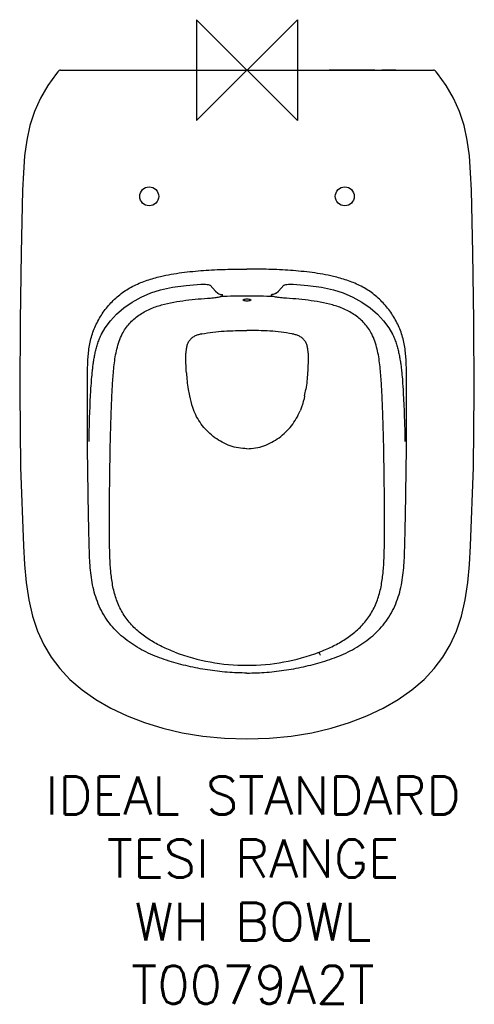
# Model space of a CAD drawing. Header units: millimetres. Extents: x -180 to 180, y -740 to 40.
import ezdxf

# ---------------------------------------------------------------- set-up
doc = ezdxf.new("R2010")
doc.units = ezdxf.units.MM
doc.header["$LTSCALE"] = 54.820741
for name, color, linetype in [('DETAIL', 2, 'CONTINUOUS'), ('ORIGIN', 6, 'CONTINUOUS'), ('Text', 7, 'CONTINUOUS')]:
    doc.layers.add(name, color=color, linetype=linetype)
doc.styles.add('Fastrack', font='simplex.shx')

# ---------------------------------------------------------------- blocks, each defined once
blk = doc.blocks.new('ORIGIN')
at = {"layer": 'ORIGIN'}
blk.add_lwpolyline([(-20, 20), (-20, -20), (20, 20), (20, -20)], close=True, dxfattribs=at)

msp = doc.modelspace()

# ---------------------------------------------------------------- linework, layer by layer
at = {"layer": 'DETAIL'}
for p, q in [((-147.96, 0), (-148.46, -0.06)), ((-147.96, 0), (147.96, 0)), ((101.29, 0), (65, 0)), ((118, 0), (107, 0)), ((-149.9, -1.2), (-149.5, -0.72)), ((-149.33, -0.54), (-149.5, -0.72)), ((-149.5, -0.72), (-149.5, -0.72)), ((-148.93, -0.25), (-149.33, -0.54)), ((-148.46, -0.06), (-148.93, -0.25)), ((149.33, -0.54), (148.93, -0.25)), ((149.5, -0.72), (149.33, -0.54)), ((149.5, -0.72), (149.5, -0.72)), ((149.72, -0.99), (149.5, -0.72)), ((149.9, -1.2), (149.5, -0.72)), ((-29.29, -170.49), (-29.27, -170.51)), ((27.2, -172.8), (29.32, -170.48)), ((23.13, -176.68), (23.13, -176.68)), ((-123, -243.2), (-122.85, -241.5)), ((-122.85, -241.5), (-122.68, -239.78)), ((122.49, -238), (122.67, -239.74)), ((122.67, -239.74), (122.84, -241.45)), ((122.84, -241.45), (123, -243.15)), ((-123.5, -249.84), (-123.39, -248.21)), ((-123.39, -248.21), (-123.27, -246.56)), ((-123.27, -246.56), (-123.14, -244.89)), ((-123.14, -244.89), (-123, -243.2)), ((123, -243.15), (123.14, -244.84)), ((123.14, -244.84), (123.27, -246.51)), ((123.27, -246.51), (123.39, -248.16)), ((123.39, -248.16), (123.55, -250.6)), ((-123.96, -257.76), (-123.8, -254.65)), ((-123.8, -254.65), (-123.66, -252.26)), ((-123.66, -252.26), (-123.5, -249.84)), ((123.55, -250.6), (123.7, -253)), ((123.7, -253), (123.88, -256.15)), ((123.88, -256.15), (124.12, -260.74)), ((-124.39, -266.65), (-124.19, -262.3)), ((-124.19, -262.3), (-123.96, -257.76)), ((124.12, -260.74), (124.33, -265.16)), ((124.33, -265.16), (124.54, -270.01)), ((-124.73, -275.19), (-124.59, -271.41)), ((-124.59, -271.41), (-124.39, -266.65)), ((124.54, -270.01), (124.71, -274.51)), ((-124.94, -282.05), (-124.84, -278.73)), ((-124.84, -278.73), (-124.73, -275.19)), ((124.71, -274.51), (124.82, -278.09)), ((124.82, -278.09), (124.92, -281.44)), ((-125.09, -290.36), (-125.06, -288.11)), ((-125.06, -288.11), (-125.01, -285.18)), ((-125.01, -285.18), (-124.94, -282.05)), ((124.92, -281.44), (125, -284.6)), ((125, -284.6), (125.05, -287.56)), ((125.05, -287.56), (125.08, -289.85)), ((-125.11, -292.4), (-125.09, -290.36)), ((-125.11, -293.71), (-125.11, -292.4)), ((-125.11, -294.36), (-125.11, -293.71)), ((125.08, -289.85), (125.1, -291.96)), ((125.1, -291.96), (125.11, -293.4)), ((125.11, -293.4), (125.11, -294.09)), ((125.11, -294.09), (125.11, -294.36))]:
    msp.add_line(p, q, dxfattribs=at)
for points in [[(148.93, -0.25), (148.46, -0.06), (147.96, 0)], [(-149.9, -1.2), (-151.09, -2.67), (-158, -12.21), (-163.79, -22.2), (-168.44, -32.68), (-172.03, -43.73), (-174.62, -55.45), (-176.25, -67.92), (-177.2, -81.23), (-177.84, -95.06)], [(177.84, -95.06), (177.2, -81.23), (176.25, -67.92), (174.62, -55.45), (172.03, -43.73), (168.44, -32.68), (163.79, -22.2), (158, -12.21), (151.09, -2.67), (149.9, -1.2)], [(-177.84, -95.06), (-179.1, -144.8), (-179.88, -198.25), (-180.18, -254.88), (-179.63, -314.63), (-177.24, -377.07)], [(177.24, -377.07), (179.63, -314.63), (180.18, -254.88), (179.88, -198.25), (179.1, -144.8), (177.84, -95.06)], [(-68.53, -174.04), (-59.14, -172.01), (-48.16, -170.54), (-36.58, -169.53)], [(-36.58, -169.53), (-35.64, -169.49), (-34.16, -169.5), (-32.79, -169.6), (-31.63, -169.77), (-30.73, -169.97), (-30.04, -170.18), (-29.55, -170.37), (-29.29, -170.49)], [(-29.32, -170.48), (-27.2, -172.8), (-24.99, -175.01), (-23.13, -176.68)], [(29.29, -170.49), (29.27, -170.51), (29.3, -170.49), (29.55, -170.37)], [(29.55, -170.37), (30.04, -170.18), (30.73, -169.97), (31.64, -169.77), (32.79, -169.6), (34.16, -169.5), (35.64, -169.49), (36.58, -169.53)], [(36.58, -169.53), (48.16, -170.54), (59.14, -172.01), (68.53, -174.04)], [(-115.33, -209.32), (-112.4, -204.16), (-108.31, -198.68), (-103.32, -193.41), (-97.54, -188.46), (-91.07, -183.9), (-83.94, -179.89), (-76.24, -176.54), (-68.53, -174.04)], [(23.13, -176.68), (24.99, -175.01), (27.2, -172.8)], [(68.53, -174.04), (76.24, -176.54), (83.94, -179.89), (91.07, -183.9), (97.54, -188.46), (103.32, -193.41), (108.31, -198.68), (112.41, -204.16), (115.33, -209.32)], [(-122.68, -239.78), (-122.5, -238.04), (-122.4, -237.17), (-122.29, -236.3), (-122.19, -235.42), (-122.07, -234.53), (-121.96, -233.64), (-121.83, -232.75), (-121.7, -231.86), (-121.57, -230.96), (-121.43, -230.06), (-121.28, -229.16), (-121.12, -228.25), (-120.96, -227.34), (-120.79, -226.43), (-120.61, -225.51), (-120.42, -224.59), (-120.23, -223.67), (-120.02, -222.75), (-119.8, -221.83), (-119.57, -220.9), (-119.33, -219.97), (-119.07, -219.04), (-118.8, -218.12), (-118.52, -217.19), (-118.21, -216.26), (-117.89, -215.33), (-117.56, -214.41), (-117.2, -213.49), (-116.83, -212.57), (-116.43, -211.65), (-116.02, -210.74), (-115.59, -209.83), (-115.33, -209.32)], [(115.33, -209.32), (115.59, -209.83), (116.02, -210.73), (116.43, -211.65), (116.82, -212.56), (117.2, -213.48), (117.55, -214.4), (117.89, -215.32), (118.21, -216.25), (118.51, -217.18), (118.8, -218.1), (119.07, -219.03), (119.33, -219.96), (119.57, -220.88), (119.8, -221.81), (120.02, -222.73), (120.22, -223.65), (120.42, -224.57), (120.61, -225.49), (120.79, -226.4), (120.96, -227.31), (121.12, -228.22), (121.27, -229.13), (121.42, -230.03), (121.56, -230.93), (121.7, -231.83), (121.83, -232.72), (121.95, -233.61), (122.07, -234.5), (122.18, -235.38), (122.29, -236.26), (122.39, -237.13), (122.49, -238)], [(-177.24, -377.07), (-176.29, -391.64), (-175.02, -406.01), (-173.06, -419.76), (-170.09, -432.67), (-166.07, -444.59), (-161.1, -455.43), (-155.3, -465.2), (-148.48, -474.29), (-140.31, -482.97), (-130.71, -491.18), (-119.84, -498.76), (-107.87, -505.59), (-95, -511.66), (-81.31, -516.96), (-66.76, -521.46), (-51.33, -525.07), (-35, -527.76), (-17.74, -529.45), (0, -530.03)], [(0, -530.03), (17.74, -529.45), (35.01, -527.76), (51.33, -525.07), (66.77, -521.46), (81.32, -516.96), (95, -511.66), (107.88, -505.59), (119.84, -498.76), (130.71, -491.18), (140.31, -482.96), (148.48, -474.29), (155.3, -465.2), (161.1, -455.43), (166.07, -444.59), (170.09, -432.67), (173.06, -419.76), (175.02, -406.01), (176.29, -391.64), (177.24, -377.07)]]:
    msp.add_lwpolyline(points, dxfattribs=at)
for centre in [(-77.5, -100), (77.5, -100)]:
    msp.add_circle(centre, 7.5, dxfattribs=at)
for centre, radius, start, end in [((-0.07, -662.63), 483.63, 89.9913, 92.48514), ((0.07, -662.63), 483.63, 87.51486, 90.0087), ((53.21, -237.35), 101.07, 188.88296, 191.88748), ((-53.21, -237.35), 101.07, 348.11252, 351.11704), ((0.09, -309.97), 161.68, 249.25397, 269.96793), ((-0.09, -309.97), 161.68, 270.03207, 290.74603)]:
    msp.add_arc(centre, radius, start, end, dxfattribs=at)
for points, knots in [([(-126.29, -310), (-126.4, -302.69), (-126.48, -291.73), (-126.53, -277.11), (-126.56, -266.14), (-126.55, -257), (-126.54, -249.69), (-126.51, -242.38), (-126.36, -233.25), (-125.77, -224.12), (-124.66, -216.9), (-123.42, -211.55), (-121.72, -206.34), (-119.55, -201.3), (-116.94, -196.47), (-113.97, -191.86), (-110.65, -187.49), (-106.98, -183.41), (-102.99, -179.64), (-98.7, -176.23), (-94.12, -173.2), (-89.31, -170.57), (-84.3, -168.33), (-77.44, -165.8), (-72.14, -164.33), (-68.59, -163.49)], [0, 0, 0, 0, 0.125032, 0.187547, 0.250062, 0.312577, 0.343834, 0.375091, 0.4376, 0.500078, 0.531314, 0.562547, 0.593786, 0.625029, 0.656275, 0.687523, 0.718766, 0.750009, 0.781253, 0.812499, 0.843748, 0.874999, 0.906252, 0.937506, 1, 1, 1, 1]), ([(-68.59, -163.49), (-62.99, -162.18), (-51.64, -160.23), (-34.48, -158.56), (-17.25, -157.75), (-5.75, -157.62), (0, -157.62)], [0, 0, 0, 0, 0.249945, 0.499946, 0.749968, 1, 1, 1, 1]), ([(68.59, -163.49), (62.99, -162.18), (51.64, -160.23), (34.48, -158.56), (17.25, -157.75), (5.75, -157.62), (0, -157.62)], [0, 0, 0, 0, 0.249945, 0.499946, 0.749968, 1, 1, 1, 1]), ([(126.29, -310), (126.4, -302.69), (126.48, -291.73), (126.53, -277.11), (126.56, -266.14), (126.55, -257), (126.54, -249.69), (126.51, -242.38), (126.36, -233.25), (125.77, -224.12), (124.66, -216.9), (123.42, -211.55), (121.72, -206.34), (119.55, -201.3), (116.94, -196.47), (113.97, -191.86), (110.65, -187.49), (106.98, -183.41), (102.99, -179.64), (98.7, -176.23), (94.12, -173.2), (89.31, -170.57), (84.3, -168.33), (77.44, -165.8), (72.14, -164.33), (68.59, -163.49)], [0, 0, 0, 0, 0.125032, 0.187547, 0.250062, 0.312577, 0.343834, 0.375091, 0.4376, 0.500078, 0.531314, 0.562547, 0.593786, 0.625029, 0.656275, 0.687523, 0.718766, 0.750009, 0.781253, 0.812499, 0.843748, 0.874999, 0.906252, 0.937506, 1, 1, 1, 1]), ([(-28.88, -180.58), (-27.41, -180.49), (-25.3, -180.29), (-22.69, -179.86), (-21.55, -179.6), (-21.04, -179.46)], [0, 0, 0, 0, 0.557859, 0.80057, 1, 1, 1, 1]), ([(-23.13, -176.68), (-22.67, -177.07), (-21.56, -177.67), (-20.32, -177.78), (-19.7, -177.72)], [0, 0, 0, 0, 0.496058, 1, 1, 1, 1]), ([(-21.04, -179.46), (-20.86, -179.4), (-20.52, -179.29), (-20.07, -179.09), (-19.73, -178.89), (-19.49, -178.67), (-19.36, -178.43), (-19.37, -178.17), (-19.49, -177.93), (-19.63, -177.79), (-19.7, -177.72)], [0, 0, 0, 0, 0.20634, 0.378835, 0.518349, 0.628357, 0.716851, 0.798136, 0.888812, 1, 1, 1, 1]), ([(21.04, -179.46), (20.86, -179.4), (20.52, -179.29), (20.07, -179.09), (19.73, -178.89), (19.49, -178.67), (19.36, -178.43), (19.37, -178.17), (19.49, -177.93), (19.63, -177.79), (19.7, -177.72)], [0, 0, 0, 0, 0.20634, 0.378835, 0.518349, 0.628357, 0.716851, 0.798136, 0.888812, 1, 1, 1, 1]), ([(23.13, -176.68), (22.67, -177.07), (21.56, -177.67), (20.32, -177.78), (19.7, -177.72)], [0, 0, 0, 0, 0.496058, 1, 1, 1, 1]), ([(28.89, -180.58), (27.41, -180.49), (25.3, -180.29), (22.69, -179.86), (21.55, -179.6), (21.04, -179.46)], [0, 0, 0, 0, 0.557859, 0.80057, 1, 1, 1, 1]), ([(-98.83, -209.02), (-97.32, -206.07), (-93.53, -200.51), (-85.95, -193.92), (-77.17, -189.09), (-70.86, -186.92), (-67.66, -186.03)], [0, 0, 0, 0, 0.249787, 0.499682, 0.74976, 1, 1, 1, 1]), ([(-67.66, -186.03), (-64.51, -185.16), (-58.12, -183.74), (-48.42, -182.29), (-38.67, -181.28), (-32.15, -180.78), (-28.88, -180.58)], [0, 0, 0, 0, 0.249954, 0.499953, 0.749974, 1, 1, 1, 1]), ([(-3, -182.15), (-3, -182.1), (-2.96, -181.98), (-2.81, -181.84), (-2.58, -181.71), (-2.25, -181.58), (-1.83, -181.47), (-1.07, -181.34), (-0.44, -181.3), (0, -181.3)], [0, 0, 0, 0, 0.045953, 0.105157, 0.185399, 0.291249, 0.426058, 0.591793, 1, 1, 1, 1]), ([(0, -182.99), (-0.44, -182.99), (-1.07, -182.96), (-1.83, -182.83), (-2.25, -182.71), (-2.58, -182.59), (-2.81, -182.45), (-2.96, -182.31), (-3, -182.2), (-3, -182.15)], [0, 0, 0, 0, 0.408342, 0.574064, 0.708839, 0.814658, 0.894877, 0.954055, 1, 1, 1, 1]), ([(0, -181.3), (0.44, -181.3), (1.07, -181.34), (1.83, -181.47), (2.25, -181.58), (2.58, -181.71), (2.81, -181.84), (2.96, -181.98), (3, -182.1), (3, -182.15)], [0, 0, 0, 0, 0.408219, 0.573955, 0.708765, 0.814612, 0.894849, 0.954048, 1, 1, 1, 1]), ([(3, -182.15), (3, -182.2), (2.96, -182.31), (2.81, -182.45), (2.58, -182.59), (2.25, -182.71), (1.83, -182.83), (1.07, -182.96), (0.44, -182.99), (0, -182.99)], [0, 0, 0, 0, 0.045948, 0.105135, 0.185366, 0.291197, 0.425985, 0.591712, 1, 1, 1, 1]), ([(67.66, -186.03), (64.51, -185.16), (58.12, -183.74), (48.42, -182.29), (38.67, -181.28), (32.15, -180.78), (28.89, -180.58)], [0, 0, 0, 0, 0.249954, 0.499953, 0.749974, 1, 1, 1, 1]), ([(98.83, -209.02), (97.32, -206.07), (93.53, -200.51), (85.95, -193.92), (77.17, -189.09), (70.86, -186.92), (67.66, -186.03)], [0, 0, 0, 0, 0.249787, 0.499682, 0.74976, 1, 1, 1, 1]), ([(-115.33, -209.32), (-115.33, -209.32), (-115.35, -209.31), (-115.38, -209.31), (-115.43, -209.28), (-115.46, -209.27), (-115.48, -209.26)], [0, 0, 0, 0, 0.066121, 0.254027, 0.565327, 1, 1, 1, 1]), ([(-108.59, -309.96), (-108.46, -301.46), (-108.19, -288.71), (-107.64, -271.72), (-107.12, -258.98), (-106.48, -246.25), (-105.6, -235.66), (-104.46, -227.23), (-103.22, -220.97), (-101.45, -214.84), (-99.8, -210.91), (-98.83, -209.02)], [0, 0, 0, 0, 0.250033, 0.375044, 0.500053, 0.625058, 0.750054, 0.812555, 0.875049, 0.937533, 1, 1, 1, 1]), ([(-35.76, -208.98), (-36.66, -209.16), (-38.45, -209.59), (-41.03, -210.55), (-43.43, -211.93), (-45.46, -213.82), (-46.94, -216.17), (-47.86, -218.78), (-48.32, -221.5), (-48.41, -223.33), (-48.41, -224.25)], [0, 0, 0, 0, 0.125165, 0.250118, 0.375097, 0.500005, 0.624911, 0.749887, 0.874836, 1, 1, 1, 1]), ([(-35.76, -208.98), (-29.95, -207.83), (-18.02, -206.5), (-6.05, -206.3), (0, -206.3)], [0, 0, 0, 0, 0.494691, 1, 1, 1, 1]), ([(35.76, -208.98), (29.95, -207.83), (18.02, -206.5), (6.05, -206.3), (0, -206.3)], [0, 0, 0, 0, 0.494691, 1, 1, 1, 1]), ([(48.41, -224.25), (48.41, -223.33), (48.32, -221.5), (47.86, -218.78), (46.94, -216.17), (45.46, -213.82), (43.43, -211.93), (41.03, -210.55), (38.45, -209.59), (36.66, -209.16), (35.76, -208.98)], [0, 0, 0, 0, 0.125164, 0.250113, 0.375089, 0.499995, 0.624903, 0.749882, 0.874835, 1, 1, 1, 1]), ([(108.59, -309.96), (108.46, -301.46), (108.19, -288.71), (107.64, -271.72), (107.12, -258.98), (106.48, -246.25), (105.6, -235.66), (104.46, -227.23), (103.22, -220.97), (101.45, -214.84), (99.8, -210.91), (98.83, -209.02)], [0, 0, 0, 0, 0.250033, 0.375044, 0.500053, 0.625058, 0.750054, 0.812555, 0.875049, 0.937533, 1, 1, 1, 1]), ([(115.33, -209.32), (115.33, -209.32), (115.35, -209.31), (115.38, -209.31), (115.43, -209.28), (115.46, -209.27), (115.48, -209.26)], [0, 0, 0, 0, 0.066121, 0.254027, 0.565327, 1, 1, 1, 1]), ([(-45.69, -258.17), (-45.05, -261.21), (-43.98, -265.23), (-42.5, -269.1), (-42.1, -270.06)], [0, 0, 0, 0, 0.749885, 1, 1, 1, 1]), ([(45.7, -258.17), (45.05, -261.21), (43.98, -265.23), (42.5, -269.1), (42.1, -270.06)], [0, 0, 0, 0, 0.749885, 1, 1, 1, 1]), ([(0, -299.98), (-2.27, -299.98), (-6.83, -299.57), (-13.45, -297.84), (-19.71, -295.05), (-25.48, -291.36), (-30.69, -286.93), (-35.3, -281.87), (-39.2, -276.25), (-41.23, -272.16), (-42.1, -270.06)], [0, 0, 0, 0, 0.124923, 0.249945, 0.374939, 0.499946, 0.624964, 0.749987, 0.874994, 1, 1, 1, 1]), ([(0, -299.98), (2.27, -299.98), (6.83, -299.57), (13.45, -297.84), (19.71, -295.05), (25.48, -291.36), (30.69, -286.93), (35.3, -281.87), (39.2, -276.25), (41.23, -272.16), (42.1, -270.06)], [0, 0, 0, 0, 0.124923, 0.249945, 0.374939, 0.499946, 0.624964, 0.749987, 0.874994, 1, 1, 1, 1]), ([(0, -477.74), (-5.23, -477.74), (-15.7, -477.33), (-31.29, -475.48), (-46.7, -472.47), (-61.89, -468.46), (-76.65, -463.05), (-90.54, -455.65), (-102.94, -445.9), (-111.37, -435.76), (-116.44, -426.6), (-119.42, -419.32), (-121.64, -411.78), (-123.18, -404.08), (-124.12, -396.29), (-124.66, -388.45), (-124.95, -380.61), (-125.15, -372.77), (-125.35, -364.92), (-125.58, -354.46), (-125.81, -341.39), (-126.06, -325.69), (-126.22, -315.23), (-126.29, -310)], [0, 0, 0, 0, 0.062512, 0.125023, 0.187537, 0.250048, 0.312542, 0.375008, 0.437443, 0.49984, 0.531089, 0.562341, 0.593595, 0.624852, 0.65611, 0.687371, 0.718634, 0.749897, 0.78116, 0.812422, 0.874948, 0.937474, 1, 1, 1, 1]), ([(-57.18, -461.17), (-60.58, -459.88), (-67.29, -457.04), (-76.89, -451.85), (-85.78, -445.47), (-92.27, -439.04), (-96.66, -433.24), (-99.54, -428.6), (-101.94, -423.7), (-103.87, -418.59), (-105.39, -413.35), (-106.93, -406.23), (-108.1, -397.21), (-108.75, -386.32), (-108.98, -375.41), (-109.03, -364.5), (-109.03, -353.59), (-108.97, -342.68), (-108.84, -328.14), (-108.71, -317.23), (-108.59, -309.96)], [0, 0, 0, 0, 0.062496, 0.124981, 0.187445, 0.249885, 0.281134, 0.312384, 0.343632, 0.374883, 0.406136, 0.437391, 0.499888, 0.562396, 0.624906, 0.687418, 0.749931, 0.812445, 0.874962, 1, 1, 1, 1]), ([(0, -477.74), (5.23, -477.74), (15.7, -477.33), (31.29, -475.48), (46.7, -472.47), (61.89, -468.46), (76.65, -463.05), (90.54, -455.65), (102.94, -445.9), (111.37, -435.76), (116.44, -426.6), (119.42, -419.32), (121.64, -411.78), (123.18, -404.08), (124.12, -396.29), (124.66, -388.45), (124.96, -380.61), (125.15, -372.77), (125.35, -364.92), (125.58, -354.46), (125.81, -341.39), (126.06, -325.69), (126.22, -315.23), (126.29, -310)], [0, 0, 0, 0, 0.062512, 0.125023, 0.187537, 0.250048, 0.312542, 0.375008, 0.437443, 0.49984, 0.531089, 0.562341, 0.593595, 0.624852, 0.65611, 0.687371, 0.718634, 0.749897, 0.78116, 0.812422, 0.874948, 0.937474, 1, 1, 1, 1]), ([(57.18, -461.17), (60.58, -459.88), (67.29, -457.04), (76.89, -451.85), (85.78, -445.47), (92.27, -439.04), (96.66, -433.24), (99.54, -428.6), (101.94, -423.7), (103.87, -418.59), (105.39, -413.35), (106.93, -406.23), (108.1, -397.21), (108.75, -386.32), (108.98, -375.41), (109.03, -364.5), (109.03, -353.59), (108.97, -342.68), (108.84, -328.14), (108.71, -317.23), (108.59, -309.96)], [0, 0, 0, 0, 0.062496, 0.124981, 0.187445, 0.249885, 0.281134, 0.312384, 0.343632, 0.374883, 0.406136, 0.437391, 0.499888, 0.562396, 0.624906, 0.687418, 0.749931, 0.812445, 0.874962, 1, 1, 1, 1]), ([(58.14, -463.65), (58.03, -463.38), (57.71, -462.56), (57.4, -461.73), (57.18, -461.17)], [0, 0, 0, 0, 0.32141, 1, 1, 1, 1])]:
    msp.add_open_spline(points, degree=3, knots=knots, dxfattribs=at)
for points in [[(-48.03, -239.88), (-48.36, -234.68), (-48.45, -229.46), (-48.41, -224.25)], [(48.41, -224.25), (48.45, -229.46), (48.36, -234.68), (48.03, -239.88)], [(-48.03, -239.88), (-47.76, -244.25), (-47.33, -248.63), (-46.65, -252.95)], [(48.03, -239.88), (47.76, -244.25), (47.33, -248.63), (46.65, -252.95)]]:
    msp.add_open_spline(points, degree=3, dxfattribs=at)

# ---------------------------------------------------------------- block references
at = {"layer": 'ORIGIN', "xscale": -2, "yscale": 2, "zscale": 2}
msp.add_blockref('ORIGIN', (0, 0), dxfattribs=at)

# ---------------------------------------------------------------- texts
at = {"layer": 'Text', "insert": (4.71, -559.75), "char_height": 30, "width": 2237.2895, "attachment_point": 2, "style": 'Fastrack'}
msp.add_mtext('IDEAL STANDARD\\PTESI RANGE\\PWH BOWL\\PT0079A2T', dxfattribs=at)

doc.saveas('drawing.dxf')
